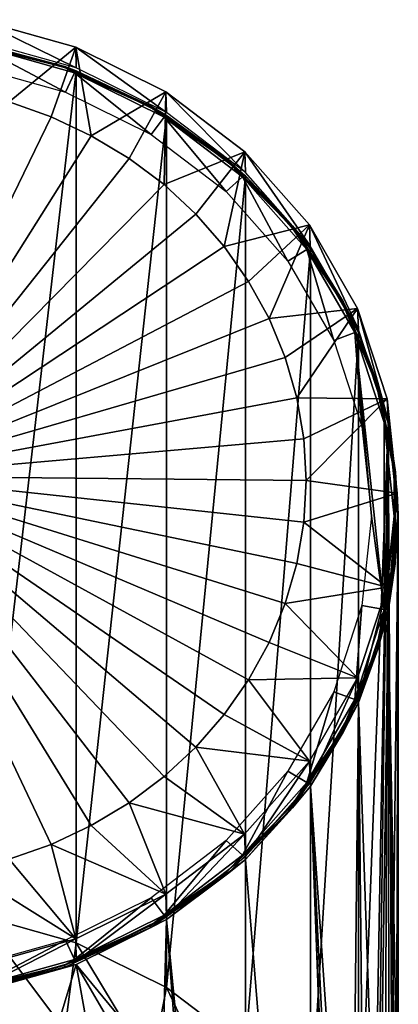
# Model space of a CAD drawing. Header units: millimetres. Extents: x -26 to 42, y -375 to 149.
# Tile 11 of 11: x 7 to 26, y 101 to 149. Entities that reach past the tile are written whole.
import ezdxf

# ---------------------------------------------------------------- set-up
doc = ezdxf.new("R2010")
doc.units = ezdxf.units.MM
doc.header["$LTSCALE"] = 13.670324
for name, color, linetype in [('10', 7, 'CONTINUOUS'), ('11', 7, 'CONTINUOUS'), ('18', 7, 'CONTINUOUS'), ('21', 7, 'CONTINUOUS'), ('23', 7, 'CONTINUOUS'), ('25', 7, 'CONTINUOUS'), ('8', 7, 'CONTINUOUS')]:
    doc.layers.add(name, color=color, linetype=linetype)

msp = doc.modelspace()

# ---------------------------------------------------------------- linework, layer by layer
at = {"layer": '10', "linetype": 'CONTINUOUS'}
for points in [[(9.239, 145.158, 125.466), (4.928, 147.437, 124.546), (4.695, 146.432, 124.952), (9.239, 145.158, 125.466)], [(9.677, 146.102, 125.085), (4.928, 147.437, 124.546), (9.239, 145.158, 125.466), (9.677, 146.102, 125.085)], [(13.424, 143.088, 126.303), (9.677, 146.102, 125.085), (9.239, 145.158, 125.466), (13.424, 143.088, 126.303)], [(14.054, 143.934, 125.961), (9.677, 146.102, 125.085), (13.424, 143.088, 126.303), (14.054, 143.934, 125.961)], [(17.095, 140.298, 127.43), (14.054, 143.934, 125.961), (13.424, 143.088, 126.303), (17.095, 140.298, 127.43)], [(17.89, 141.014, 127.141), (14.054, 143.934, 125.961), (17.095, 140.298, 127.43), (17.89, 141.014, 127.141)], [(20.108, 136.898, 128.803), (17.89, 141.014, 127.141), (17.095, 140.298, 127.43), (20.108, 136.898, 128.803)], [(21.038, 137.457, 128.578), (17.89, 141.014, 127.141), (20.108, 136.898, 128.803), (21.038, 137.457, 128.578)], [(22.346, 133.018, 130.371), (21.038, 137.457, 128.578), (20.108, 136.898, 128.803), (22.346, 133.018, 130.371)], [(23.376, 133.4, 130.217), (21.038, 137.457, 128.578), (22.346, 133.018, 130.371), (23.376, 133.4, 130.217)], [(23.725, 128.808, 132.072), (23.376, 133.4, 130.217), (22.346, 133.018, 130.371), (23.725, 128.808, 132.072)], [(24.815, 129.001, 131.994), (23.376, 133.4, 130.217), (24.815, 119.856, 135.689), (24.815, 129.001, 131.994)], [(24.815, 119.856, 135.689), (23.376, 133.4, 130.217), (24.191, 124.428, 133.842), (24.815, 119.856, 135.689)], [(24.191, 124.428, 133.842), (23.376, 133.4, 130.217), (23.725, 128.808, 132.072), (24.191, 124.428, 133.842)], [(25.3, 124.428, 133.842), (24.815, 129.001, 131.994), (24.815, 119.856, 135.689), (25.3, 124.428, 133.842)], [(23.725, 120.049, 135.611), (24.815, 119.856, 135.689), (24.191, 124.428, 133.842), (23.725, 120.049, 135.611)], [(22.346, 115.838, 137.312), (23.376, 115.457, 137.466), (23.725, 120.049, 135.611), (22.346, 115.838, 137.312)], [(23.376, 115.457, 137.466), (24.815, 119.856, 135.689), (23.725, 120.049, 135.611), (23.376, 115.457, 137.466)], [(20.108, 111.958, 138.88), (21.038, 111.4, 139.106), (22.346, 115.838, 137.312), (20.108, 111.958, 138.88)], [(21.038, 111.4, 139.106), (23.376, 115.457, 137.466), (22.346, 115.838, 137.312), (21.038, 111.4, 139.106)], [(17.095, 108.559, 140.253), (17.89, 107.843, 140.543), (20.108, 111.958, 138.88), (17.095, 108.559, 140.253)], [(17.89, 107.843, 140.543), (21.038, 111.4, 139.106), (20.108, 111.958, 138.88), (17.89, 107.843, 140.543)], [(13.424, 105.769, 141.38), (14.054, 104.923, 141.722), (17.095, 108.559, 140.253), (13.424, 105.769, 141.38)], [(14.054, 104.923, 141.722), (17.89, 107.843, 140.543), (17.095, 108.559, 140.253), (14.054, 104.923, 141.722)], [(9.239, 103.699, 142.217), (9.677, 102.755, 142.598), (13.424, 105.769, 141.38), (9.239, 103.699, 142.217)], [(9.677, 102.755, 142.598), (14.054, 104.923, 141.722), (13.424, 105.769, 141.38), (9.677, 102.755, 142.598)], [(4.695, 102.425, 142.732), (4.928, 101.42, 143.138), (9.239, 103.699, 142.217), (4.695, 102.425, 142.732)], [(4.928, 101.42, 143.138), (9.677, 102.755, 142.598), (9.239, 103.699, 142.217), (4.928, 101.42, 143.138)]]:
    msp.add_3dface(points, dxfattribs=at)
at = {"layer": '11', "linetype": 'CONTINUOUS'}
for points in [[(9.758, 146.197, 124.831), (4.975, 104.912, 18.774), (4.975, 147.542, 124.287), (9.758, 146.197, 124.831)], [(9.758, 103.567, 19.317), (4.975, 104.912, 18.774), (9.758, 146.197, 124.831), (9.758, 103.567, 19.317)], [(14.167, 144.012, 125.714), (9.758, 103.567, 19.317), (9.758, 146.197, 124.831), (14.167, 144.012, 125.714)], [(14.167, 101.382, 20.2), (9.758, 103.567, 19.317), (14.167, 144.012, 125.714), (14.167, 101.382, 20.2)], [(18.031, 141.072, 126.902), (14.167, 101.382, 20.2), (14.167, 144.012, 125.714), (18.031, 141.072, 126.902)], [(18.031, 98.442, 21.388), (14.167, 101.382, 20.2), (18.031, 141.072, 126.902), (18.031, 98.442, 21.388)], [(21.202, 137.489, 128.349), (18.031, 98.442, 21.388), (18.031, 141.072, 126.902), (21.202, 137.489, 128.349)], [(21.202, 94.859, 22.836), (18.031, 98.442, 21.388), (21.202, 137.489, 128.349), (21.202, 94.859, 22.836)], [(23.559, 133.401, 130.001), (21.202, 94.859, 22.836), (21.202, 137.489, 128.349), (23.559, 133.401, 130.001)], [(23.559, 90.771, 24.487), (21.202, 94.859, 22.836), (23.559, 133.401, 130.001), (23.559, 90.771, 24.487)], [(25.01, 128.966, 131.793), (23.559, 90.771, 24.487), (23.559, 133.401, 130.001), (25.01, 128.966, 131.793)], [(23.559, 90.771, 24.487), (25.01, 128.966, 131.793), (24.43, 97.356, 47.322), (23.559, 90.771, 24.487)], [(24.43, 97.356, 47.322), (25.01, 128.966, 131.793), (24.589, 97.691, 49.627), (24.43, 97.356, 47.322)], [(24.589, 97.691, 49.627), (25.01, 128.966, 131.793), (24.867, 97.451, 51.996), (24.589, 97.691, 49.627)], [(24.867, 97.451, 51.996), (25.01, 128.966, 131.793), (25.178, 96.631, 54.258), (24.867, 97.451, 51.996)], [(25.01, 128.966, 131.793), (25.5, 124.354, 133.656), (25.178, 96.631, 54.258), (25.01, 128.966, 131.793)], [(25.5, 124.354, 133.656), (25.01, 119.741, 135.52), (25.5, 93.577, 57.793), (25.5, 124.354, 133.656)], [(25.178, 96.631, 54.258), (25.5, 124.354, 133.656), (25.416, 95.301, 56.229), (25.178, 96.631, 54.258)], [(25.416, 95.301, 56.229), (25.5, 124.354, 133.656), (25.5, 93.577, 57.793), (25.416, 95.301, 56.229)], [(25.01, 119.741, 135.52), (23.559, 115.306, 137.312), (24.53, 86.904, 59.565), (25.01, 119.741, 135.52)], [(25.059, 89.305, 59.509), (25.01, 119.741, 135.52), (24.53, 86.904, 59.565), (25.059, 89.305, 59.509)], [(25.5, 93.577, 57.793), (25.01, 119.741, 135.52), (25.387, 91.561, 58.897), (25.5, 93.577, 57.793)], [(25.387, 91.561, 58.897), (25.01, 119.741, 135.52), (25.059, 89.305, 59.509), (25.387, 91.561, 58.897)], [(23.559, 115.306, 137.312), (21.202, 111.218, 138.963), (23.204, 82.337, 57.894), (23.559, 115.306, 137.312)], [(23.865, 84.506, 59.015), (23.559, 115.306, 137.312), (23.204, 82.337, 57.894), (23.865, 84.506, 59.015)], [(24.53, 86.904, 59.565), (23.559, 115.306, 137.312), (23.865, 84.506, 59.015), (24.53, 86.904, 59.565)], [(18.031, 107.635, 140.411), (21.202, 68.588, 33.45), (21.202, 111.218, 138.963), (18.031, 107.635, 140.411)], [(21.202, 111.218, 138.963), (21.202, 68.588, 33.45), (22.439, 78.515, 52.541), (21.202, 111.218, 138.963)], [(23.204, 82.337, 57.894), (21.202, 111.218, 138.963), (22.701, 80.593, 56.353), (23.204, 82.337, 57.894)], [(22.701, 80.593, 56.353), (21.202, 111.218, 138.963), (22.439, 79.324, 54.544), (22.701, 80.593, 56.353)], [(22.439, 79.324, 54.544), (21.202, 111.218, 138.963), (22.439, 78.515, 52.541), (22.439, 79.324, 54.544)], [(14.167, 104.695, 141.599), (18.031, 65.005, 34.897), (18.031, 107.635, 140.411), (14.167, 104.695, 141.599)], [(18.031, 65.005, 34.897), (21.202, 68.588, 33.45), (18.031, 107.635, 140.411), (18.031, 65.005, 34.897)], [(14.167, 104.695, 141.599), (9.758, 102.51, 142.482), (13.984, 97.381, 123.817), (14.167, 104.695, 141.599)], [(14.754, 96.847, 121.096), (14.167, 104.695, 141.599), (13.984, 97.381, 123.817), (14.754, 96.847, 121.096)], [(18.031, 65.005, 34.897), (14.167, 104.695, 141.599), (15, 95.999, 118.525), (18.031, 65.005, 34.897)], [(15, 95.999, 118.525), (14.167, 104.695, 141.599), (14.754, 96.847, 121.096), (15, 95.999, 118.525)], [(9.758, 102.51, 142.482), (4.975, 101.165, 143.025), (8.227, 97.441, 131.469), (9.758, 102.51, 142.482)], [(10.642, 97.589, 129.283), (9.758, 102.51, 142.482), (8.227, 97.441, 131.469), (10.642, 97.589, 129.283)], [(13.984, 97.381, 123.817), (9.758, 102.51, 142.482), (12.613, 97.609, 126.628), (13.984, 97.381, 123.817)], [(12.613, 97.609, 126.628), (9.758, 102.51, 142.482), (10.642, 97.589, 129.283), (12.613, 97.609, 126.628)], [(8.227, 97.441, 131.469), (4.975, 101.165, 143.025), (5.56, 97.265, 133.037), (8.227, 97.441, 131.469)]]:
    msp.add_3dface(points, dxfattribs=at)
at = {"layer": '18', "linetype": 'CONTINUOUS'}
for points in [[(4.667, 147.568, 124.464), (9.176, 146.378, 124.944), (4.681, 147.607, 124.369), (4.667, 147.568, 124.464)], [(4.667, 147.568, 124.464), (4.928, 147.437, 124.546), (9.176, 146.378, 124.944), (4.667, 147.568, 124.464)], [(4.975, 147.542, 124.287), (4.681, 147.607, 124.369), (9.202, 146.414, 124.851), (4.975, 147.542, 124.287)], [(4.681, 147.607, 124.369), (9.176, 146.378, 124.944), (9.202, 146.414, 124.851), (4.681, 147.607, 124.369)], [(4.928, 147.437, 124.546), (9.677, 146.102, 125.085), (9.176, 146.378, 124.944), (4.928, 147.437, 124.546)], [(9.758, 146.197, 124.831), (4.975, 147.542, 124.287), (9.202, 146.414, 124.851), (9.758, 146.197, 124.831)], [(9.176, 146.378, 124.944), (13.371, 144.441, 125.727), (9.202, 146.414, 124.851), (9.176, 146.378, 124.944)], [(9.176, 146.378, 124.944), (9.677, 146.102, 125.085), (13.371, 144.441, 125.727), (9.176, 146.378, 124.944)], [(9.758, 146.197, 124.831), (9.202, 146.414, 124.851), (13.41, 144.472, 125.636), (9.758, 146.197, 124.831)], [(9.202, 146.414, 124.851), (13.371, 144.441, 125.727), (13.41, 144.472, 125.636), (9.202, 146.414, 124.851)], [(9.677, 146.102, 125.085), (14.054, 143.934, 125.961), (13.371, 144.441, 125.727), (9.677, 146.102, 125.085)], [(14.167, 144.012, 125.714), (9.758, 146.197, 124.831), (13.41, 144.472, 125.636), (14.167, 144.012, 125.714)], [(13.371, 144.441, 125.727), (17.112, 141.822, 126.785), (13.41, 144.472, 125.636), (13.371, 144.441, 125.727)], [(13.371, 144.441, 125.727), (14.054, 143.934, 125.961), (17.112, 141.822, 126.785), (13.371, 144.441, 125.727)], [(14.167, 144.012, 125.714), (13.41, 144.472, 125.636), (17.161, 141.845, 126.697), (14.167, 144.012, 125.714)], [(13.41, 144.472, 125.636), (17.112, 141.822, 126.785), (17.161, 141.845, 126.697), (13.41, 144.472, 125.636)], [(18.031, 141.072, 126.902), (14.167, 144.012, 125.714), (17.161, 141.845, 126.697), (18.031, 141.072, 126.902)], [(14.054, 143.934, 125.961), (17.89, 141.014, 127.141), (17.112, 141.822, 126.785), (14.054, 143.934, 125.961)], [(17.112, 141.822, 126.785), (20.27, 138.611, 128.083), (17.161, 141.845, 126.697), (17.112, 141.822, 126.785)], [(17.112, 141.822, 126.785), (17.89, 141.014, 127.141), (20.27, 138.611, 128.083), (17.112, 141.822, 126.785)], [(18.031, 141.072, 126.902), (17.161, 141.845, 126.697), (20.328, 138.624, 127.998), (18.031, 141.072, 126.902)], [(17.161, 141.845, 126.697), (20.27, 138.611, 128.083), (20.328, 138.624, 127.998), (17.161, 141.845, 126.697)], [(21.202, 137.489, 128.349), (18.031, 141.072, 126.902), (20.328, 138.624, 127.998), (21.202, 137.489, 128.349)], [(17.89, 141.014, 127.141), (21.038, 137.457, 128.578), (20.27, 138.611, 128.083), (17.89, 141.014, 127.141)], [(20.27, 138.611, 128.083), (22.737, 134.916, 129.576), (20.328, 138.624, 127.998), (20.27, 138.611, 128.083)], [(20.27, 138.611, 128.083), (21.038, 137.457, 128.578), (22.737, 134.916, 129.576), (20.27, 138.611, 128.083)], [(21.202, 137.489, 128.349), (20.328, 138.624, 127.998), (22.803, 134.919, 129.496), (21.202, 137.489, 128.349)], [(20.328, 138.624, 127.998), (22.737, 134.916, 129.576), (22.803, 134.919, 129.496), (20.328, 138.624, 127.998)], [(21.038, 137.457, 128.578), (23.376, 133.4, 130.217), (22.737, 134.916, 129.576), (21.038, 137.457, 128.578)], [(23.559, 133.401, 130.001), (21.202, 137.489, 128.349), (22.803, 134.919, 129.496), (23.559, 133.401, 130.001)], [(22.737, 134.916, 129.576), (24.43, 130.863, 131.213), (22.803, 134.919, 129.496), (22.737, 134.916, 129.576)], [(22.737, 134.916, 129.576), (23.376, 133.4, 130.217), (24.43, 130.863, 131.213), (22.737, 134.916, 129.576)], [(23.559, 133.401, 130.001), (22.803, 134.919, 129.496), (24.501, 130.854, 131.138), (23.559, 133.401, 130.001)], [(22.803, 134.919, 129.496), (24.43, 130.863, 131.213), (24.501, 130.854, 131.138), (22.803, 134.919, 129.496)], [(23.376, 133.4, 130.217), (24.815, 129.001, 131.994), (24.43, 130.863, 131.213), (23.376, 133.4, 130.217)], [(25.01, 128.966, 131.793), (23.559, 133.401, 130.001), (24.501, 130.854, 131.138), (25.01, 128.966, 131.793)], [(24.43, 130.863, 131.213), (24.815, 129.001, 131.994), (25.292, 126.591, 132.939), (24.43, 130.863, 131.213)], [(24.43, 130.863, 131.213), (25.292, 126.591, 132.939), (24.501, 130.854, 131.138), (24.43, 130.863, 131.213)], [(25.01, 128.966, 131.793), (24.501, 130.854, 131.138), (25.365, 126.57, 132.868), (25.01, 128.966, 131.793)], [(24.501, 130.854, 131.138), (25.292, 126.591, 132.939), (25.365, 126.57, 132.868), (24.501, 130.854, 131.138)], [(24.815, 129.001, 131.994), (25.3, 124.428, 133.842), (25.292, 126.591, 132.939), (24.815, 129.001, 131.994)], [(25.5, 124.354, 133.656), (25.01, 128.966, 131.793), (25.365, 126.57, 132.868), (25.5, 124.354, 133.656)], [(25.292, 126.591, 132.939), (25.3, 124.428, 133.842), (25.292, 122.245, 134.695), (25.292, 126.591, 132.939)], [(25.292, 126.591, 132.939), (25.292, 122.245, 134.695), (25.365, 126.57, 132.868), (25.292, 126.591, 132.939)], [(25.365, 126.57, 132.868), (25.292, 122.245, 134.695), (25.365, 122.212, 134.629), (25.365, 126.57, 132.868)], [(25.5, 124.354, 133.656), (25.365, 126.57, 132.868), (25.365, 122.212, 134.629), (25.5, 124.354, 133.656)], [(25.3, 124.428, 133.842), (24.815, 119.856, 135.689), (25.292, 122.245, 134.695), (25.3, 124.428, 133.842)], [(25.01, 119.741, 135.52), (25.5, 124.354, 133.656), (25.365, 122.212, 134.629), (25.01, 119.741, 135.52)], [(25.292, 122.245, 134.695), (24.815, 119.856, 135.689), (24.43, 117.974, 136.421), (25.292, 122.245, 134.695)], [(25.292, 122.245, 134.695), (24.43, 117.974, 136.421), (25.365, 122.212, 134.629), (25.292, 122.245, 134.695)], [(25.365, 122.212, 134.629), (24.43, 117.974, 136.421), (24.501, 117.927, 136.36), (25.365, 122.212, 134.629)], [(25.01, 119.741, 135.52), (25.365, 122.212, 134.629), (24.501, 117.927, 136.36), (25.01, 119.741, 135.52)], [(24.815, 119.856, 135.689), (23.376, 115.457, 137.466), (24.43, 117.974, 136.421), (24.815, 119.856, 135.689)], [(23.559, 115.306, 137.312), (25.01, 119.741, 135.52), (24.501, 117.927, 136.36), (23.559, 115.306, 137.312)], [(24.43, 117.974, 136.421), (23.376, 115.457, 137.466), (22.737, 113.921, 138.058), (24.43, 117.974, 136.421)], [(24.43, 117.974, 136.421), (22.737, 113.921, 138.058), (24.501, 117.927, 136.36), (24.43, 117.974, 136.421)], [(24.501, 117.927, 136.36), (22.737, 113.921, 138.058), (22.803, 113.863, 138.002), (24.501, 117.927, 136.36)], [(23.559, 115.306, 137.312), (24.501, 117.927, 136.36), (22.803, 113.863, 138.002), (23.559, 115.306, 137.312)], [(23.376, 115.457, 137.466), (21.038, 111.4, 139.106), (22.737, 113.921, 138.058), (23.376, 115.457, 137.466)], [(21.202, 111.218, 138.963), (23.559, 115.306, 137.312), (22.803, 113.863, 138.002), (21.202, 111.218, 138.963)], [(22.737, 113.921, 138.058), (21.038, 111.4, 139.106), (20.27, 110.226, 139.551), (22.737, 113.921, 138.058)], [(22.737, 113.921, 138.058), (20.27, 110.226, 139.551), (22.803, 113.863, 138.002), (22.737, 113.921, 138.058)], [(22.803, 113.863, 138.002), (20.27, 110.226, 139.551), (20.328, 110.158, 139.5), (22.803, 113.863, 138.002)], [(21.202, 111.218, 138.963), (22.803, 113.863, 138.002), (20.328, 110.158, 139.5), (21.202, 111.218, 138.963)], [(21.038, 111.4, 139.106), (17.89, 107.843, 140.543), (20.27, 110.226, 139.551), (21.038, 111.4, 139.106)], [(18.031, 107.635, 140.411), (21.202, 111.218, 138.963), (20.328, 110.158, 139.5), (18.031, 107.635, 140.411)], [(20.27, 110.226, 139.551), (17.89, 107.843, 140.543), (17.112, 107.014, 140.849), (20.27, 110.226, 139.551)], [(20.27, 110.226, 139.551), (17.112, 107.014, 140.849), (20.328, 110.158, 139.5), (20.27, 110.226, 139.551)], [(20.328, 110.158, 139.5), (17.112, 107.014, 140.849), (17.161, 106.937, 140.801), (20.328, 110.158, 139.5)], [(18.031, 107.635, 140.411), (20.328, 110.158, 139.5), (17.161, 106.937, 140.801), (18.031, 107.635, 140.411)], [(17.89, 107.843, 140.543), (14.054, 104.923, 141.722), (17.112, 107.014, 140.849), (17.89, 107.843, 140.543)], [(14.167, 104.695, 141.599), (18.031, 107.635, 140.411), (17.161, 106.937, 140.801), (14.167, 104.695, 141.599)], [(17.112, 107.014, 140.849), (14.054, 104.923, 141.722), (13.371, 104.395, 141.907), (17.112, 107.014, 140.849)], [(17.112, 107.014, 140.849), (13.371, 104.395, 141.907), (17.161, 106.937, 140.801), (17.112, 107.014, 140.849)], [(17.161, 106.937, 140.801), (13.371, 104.395, 141.907), (13.41, 104.31, 141.862), (17.161, 106.937, 140.801)], [(14.167, 104.695, 141.599), (17.161, 106.937, 140.801), (13.41, 104.31, 141.862), (14.167, 104.695, 141.599)], [(14.054, 104.923, 141.722), (9.677, 102.755, 142.598), (13.371, 104.395, 141.907), (14.054, 104.923, 141.722)], [(9.758, 102.51, 142.482), (14.167, 104.695, 141.599), (13.41, 104.31, 141.862), (9.758, 102.51, 142.482)], [(13.371, 104.395, 141.907), (9.677, 102.755, 142.598), (9.176, 102.458, 142.689), (13.371, 104.395, 141.907)], [(13.371, 104.395, 141.907), (9.176, 102.458, 142.689), (13.41, 104.31, 141.862), (13.371, 104.395, 141.907)], [(13.41, 104.31, 141.862), (9.176, 102.458, 142.689), (9.202, 102.368, 142.647), (13.41, 104.31, 141.862)], [(9.758, 102.51, 142.482), (13.41, 104.31, 141.862), (9.202, 102.368, 142.647), (9.758, 102.51, 142.482)], [(9.677, 102.755, 142.598), (4.928, 101.42, 143.138), (9.176, 102.458, 142.689), (9.677, 102.755, 142.598)], [(9.176, 102.458, 142.689), (4.928, 101.42, 143.138), (4.667, 101.269, 143.17), (9.176, 102.458, 142.689)], [(9.176, 102.458, 142.689), (4.667, 101.269, 143.17), (9.202, 102.368, 142.647), (9.176, 102.458, 142.689)], [(9.202, 102.368, 142.647), (4.667, 101.269, 143.17), (4.681, 101.175, 143.129), (9.202, 102.368, 142.647)], [(4.975, 101.165, 143.025), (9.202, 102.368, 142.647), (4.681, 101.175, 143.129), (4.975, 101.165, 143.025)], [(4.975, 101.165, 143.025), (9.758, 102.51, 142.482), (9.202, 102.368, 142.647), (4.975, 101.165, 143.025)]]:
    msp.add_3dface(points, dxfattribs=at)
at = {"layer": '21', "linetype": 'CONTINUOUS'}
for points in [[(6.489, 144.684, 130.66), (0, 126.373, 138.654), (8.541, 143.954, 130.956), (6.489, 144.684, 130.66)], [(8.541, 143.954, 130.956), (0, 126.373, 138.654), (10.499, 143.029, 131.329), (8.541, 143.954, 130.956)], [(10.499, 143.029, 131.329), (0, 126.373, 138.654), (12.343, 141.919, 131.778), (10.499, 143.029, 131.329)], [(12.343, 141.919, 131.778), (0, 126.373, 138.654), (14.051, 140.636, 132.296), (12.343, 141.919, 131.778)], [(14.051, 140.636, 132.296), (0, 126.373, 138.654), (15.605, 139.195, 132.878), (14.051, 140.636, 132.296)], [(15.605, 139.195, 132.878), (0, 126.373, 138.654), (16.989, 137.611, 133.518), (15.605, 139.195, 132.878)], [(16.989, 137.611, 133.518), (0, 126.373, 138.654), (18.186, 135.902, 134.209), (16.989, 137.611, 133.518)], [(18.186, 135.902, 134.209), (0, 126.373, 138.654), (19.184, 134.086, 134.942), (18.186, 135.902, 134.209)], [(19.184, 134.086, 134.942), (0, 126.373, 138.654), (19.972, 132.183, 135.711), (19.184, 134.086, 134.942)], [(19.972, 132.183, 135.711), (0, 126.373, 138.654), (20.541, 130.215, 136.507), (19.972, 132.183, 135.711)], [(20.541, 130.215, 136.507), (0, 126.373, 138.654), (20.885, 128.201, 137.32), (20.541, 130.215, 136.507)], [(20.885, 128.201, 137.32), (0, 126.373, 138.654), (21, 126.166, 138.142), (20.885, 128.201, 137.32)], [(21, 126.166, 138.142), (0, 126.373, 138.654), (20.885, 124.131, 138.965), (21, 126.166, 138.142)], [(20.885, 124.131, 138.965), (0, 126.373, 138.654), (20.541, 122.117, 139.778), (20.885, 124.131, 138.965)], [(20.541, 122.117, 139.778), (0, 126.373, 138.654), (19.972, 120.149, 140.573), (20.541, 122.117, 139.778)], [(19.972, 120.149, 140.573), (0, 126.373, 138.654), (19.184, 118.246, 141.342), (19.972, 120.149, 140.573)], [(19.184, 118.246, 141.342), (0, 126.373, 138.654), (18.186, 116.43, 142.076), (19.184, 118.246, 141.342)], [(18.186, 116.43, 142.076), (0, 126.373, 138.654), (16.989, 114.721, 142.766), (18.186, 116.43, 142.076)], [(16.989, 114.721, 142.766), (0, 126.373, 138.654), (15.605, 113.137, 143.406), (16.989, 114.721, 142.766)], [(15.605, 113.137, 143.406), (0, 126.373, 138.654), (14.051, 111.696, 143.989), (15.605, 113.137, 143.406)], [(14.051, 111.696, 143.989), (0, 126.373, 138.654), (12.343, 110.413, 144.507), (14.051, 111.696, 143.989)], [(12.343, 110.413, 144.507), (0, 126.373, 138.654), (10.499, 109.303, 144.955), (12.343, 110.413, 144.507)], [(10.499, 109.303, 144.955), (0, 126.373, 138.654), (8.541, 108.378, 145.329), (10.499, 109.303, 144.955)], [(8.541, 108.378, 145.329), (0, 126.373, 138.654), (6.489, 107.648, 145.624), (8.541, 108.378, 145.329)]]:
    msp.add_3dface(points, dxfattribs=at)
at = {"layer": '23', "linetype": 'CONTINUOUS'}
for points in [[(4.966, 148.7, 127.292), (6.489, 144.684, 130.66), (9.741, 147.357, 127.835), (4.966, 148.7, 127.292)], [(6.489, 144.684, 130.66), (8.541, 143.954, 130.956), (9.741, 147.357, 127.835), (6.489, 144.684, 130.66)], [(8.541, 143.954, 130.956), (10.499, 143.029, 131.329), (9.741, 147.357, 127.835), (8.541, 143.954, 130.956)], [(9.741, 147.357, 127.835), (10.499, 143.029, 131.329), (14.141, 145.176, 128.716), (9.741, 147.357, 127.835)], [(10.499, 143.029, 131.329), (12.343, 141.919, 131.778), (14.141, 145.176, 128.716), (10.499, 143.029, 131.329)], [(12.343, 141.919, 131.778), (14.051, 140.636, 132.296), (14.141, 145.176, 128.716), (12.343, 141.919, 131.778)], [(14.141, 145.176, 128.716), (14.051, 140.636, 132.296), (17.997, 142.24, 129.902), (14.141, 145.176, 128.716)], [(14.051, 140.636, 132.296), (15.605, 139.195, 132.878), (17.997, 142.24, 129.902), (14.051, 140.636, 132.296)], [(15.605, 139.195, 132.878), (16.989, 137.611, 133.518), (17.997, 142.24, 129.902), (15.605, 139.195, 132.878)], [(17.997, 142.24, 129.902), (16.989, 137.611, 133.518), (21.162, 138.663, 131.347), (17.997, 142.24, 129.902)], [(16.989, 137.611, 133.518), (18.186, 135.902, 134.209), (21.162, 138.663, 131.347), (16.989, 137.611, 133.518)], [(18.186, 135.902, 134.209), (19.184, 134.086, 134.942), (21.162, 138.663, 131.347), (18.186, 135.902, 134.209)], [(21.162, 138.663, 131.347), (19.184, 134.086, 134.942), (23.513, 134.582, 132.996), (21.162, 138.663, 131.347)], [(19.184, 134.086, 134.942), (19.972, 132.183, 135.711), (23.513, 134.582, 132.996), (19.184, 134.086, 134.942)], [(19.972, 132.183, 135.711), (20.541, 130.215, 136.507), (23.513, 134.582, 132.996), (19.972, 132.183, 135.711)], [(23.513, 134.582, 132.996), (20.541, 130.215, 136.507), (24.96, 130.155, 134.785), (23.513, 134.582, 132.996)], [(20.541, 130.215, 136.507), (20.885, 128.201, 137.32), (24.96, 130.155, 134.785), (20.541, 130.215, 136.507)], [(20.885, 128.201, 137.32), (21, 126.166, 138.142), (24.96, 130.155, 134.785), (20.885, 128.201, 137.32)], [(24.96, 130.155, 134.785), (21, 126.166, 138.142), (25.447, 125.551, 136.645), (24.96, 130.155, 134.785)], [(21, 126.166, 138.142), (20.885, 124.131, 138.965), (25.447, 125.551, 136.645), (21, 126.166, 138.142)], [(25.447, 125.551, 136.645), (20.885, 124.131, 138.965), (24.957, 120.949, 138.504), (25.447, 125.551, 136.645)], [(20.885, 124.131, 138.965), (20.541, 122.117, 139.778), (24.957, 120.949, 138.504), (20.885, 124.131, 138.965)], [(20.541, 122.117, 139.778), (19.972, 120.149, 140.573), (24.957, 120.949, 138.504), (20.541, 122.117, 139.778)], [(24.957, 120.949, 138.504), (19.972, 120.149, 140.573), (23.508, 116.525, 140.292), (24.957, 120.949, 138.504)], [(19.972, 120.149, 140.573), (19.184, 118.246, 141.342), (23.508, 116.525, 140.292), (19.972, 120.149, 140.573)], [(19.184, 118.246, 141.342), (18.186, 116.43, 142.076), (23.508, 116.525, 140.292), (19.184, 118.246, 141.342)], [(23.508, 116.525, 140.292), (18.186, 116.43, 142.076), (21.155, 112.447, 141.939), (23.508, 116.525, 140.292)], [(18.186, 116.43, 142.076), (16.989, 114.721, 142.766), (21.155, 112.447, 141.939), (18.186, 116.43, 142.076)], [(16.989, 114.721, 142.766), (15.605, 113.137, 143.406), (21.155, 112.447, 141.939), (16.989, 114.721, 142.766)], [(15.605, 113.137, 143.406), (14.051, 111.696, 143.989), (17.99, 108.873, 143.383), (15.605, 113.137, 143.406)], [(21.155, 112.447, 141.939), (15.605, 113.137, 143.406), (17.99, 108.873, 143.383), (21.155, 112.447, 141.939)], [(14.051, 111.696, 143.989), (12.343, 110.413, 144.507), (17.99, 108.873, 143.383), (14.051, 111.696, 143.989)], [(12.343, 110.413, 144.507), (10.499, 109.303, 144.955), (14.134, 105.94, 144.569), (12.343, 110.413, 144.507)], [(17.99, 108.873, 143.383), (12.343, 110.413, 144.507), (14.134, 105.94, 144.569), (17.99, 108.873, 143.383)], [(10.499, 109.303, 144.955), (8.541, 108.378, 145.329), (14.134, 105.94, 144.569), (10.499, 109.303, 144.955)], [(8.541, 108.378, 145.329), (6.489, 107.648, 145.624), (9.735, 103.76, 145.449), (8.541, 108.378, 145.329)], [(14.134, 105.94, 144.569), (8.541, 108.378, 145.329), (9.735, 103.76, 145.449), (14.134, 105.94, 144.569)], [(6.489, 107.648, 145.624), (4.366, 107.121, 145.837), (9.735, 103.76, 145.449), (6.489, 107.648, 145.624)], [(9.735, 103.76, 145.449), (4.366, 107.121, 145.837), (4.963, 102.418, 145.991), (9.735, 103.76, 145.449)]]:
    msp.add_3dface(points, dxfattribs=at)
at = {"layer": '25', "linetype": 'CONTINUOUS'}
for points in [[(4.966, 148.7, 127.292), (9.741, 147.357, 127.835), (9.757, 146.345, 125.206), (4.966, 148.7, 127.292)], [(4.974, 147.69, 124.663), (4.966, 148.7, 127.292), (9.757, 146.345, 125.206), (4.974, 147.69, 124.663)], [(9.741, 147.357, 127.835), (14.141, 145.176, 128.716), (14.165, 144.161, 126.089), (9.741, 147.357, 127.835)], [(9.757, 146.345, 125.206), (9.741, 147.357, 127.835), (14.165, 144.161, 126.089), (9.757, 146.345, 125.206)], [(14.141, 145.176, 128.716), (17.997, 142.24, 129.902), (18.029, 141.221, 127.277), (14.141, 145.176, 128.716)], [(14.165, 144.161, 126.089), (14.141, 145.176, 128.716), (18.029, 141.221, 127.277), (14.165, 144.161, 126.089)], [(17.997, 142.24, 129.902), (21.162, 138.663, 131.347), (21.2, 137.638, 128.724), (17.997, 142.24, 129.902)], [(18.029, 141.221, 127.277), (17.997, 142.24, 129.902), (21.2, 137.638, 128.724), (18.029, 141.221, 127.277)], [(21.162, 138.663, 131.347), (23.513, 134.582, 132.996), (23.556, 133.551, 130.375), (21.162, 138.663, 131.347)], [(21.2, 137.638, 128.724), (21.162, 138.663, 131.347), (23.556, 133.551, 130.375), (21.2, 137.638, 128.724)], [(23.513, 134.582, 132.996), (24.96, 130.155, 134.785), (25.007, 129.117, 132.167), (23.513, 134.582, 132.996)], [(23.556, 133.551, 130.375), (23.513, 134.582, 132.996), (25.007, 129.117, 132.167), (23.556, 133.551, 130.375)], [(24.96, 130.155, 134.785), (25.447, 125.551, 136.645), (25.496, 124.505, 134.03), (24.96, 130.155, 134.785)], [(25.007, 129.117, 132.167), (24.96, 130.155, 134.785), (25.496, 124.505, 134.03), (25.007, 129.117, 132.167)], [(25.447, 125.551, 136.645), (24.957, 120.949, 138.504), (25.007, 119.893, 135.894), (25.447, 125.551, 136.645)], [(25.496, 124.505, 134.03), (25.447, 125.551, 136.645), (25.007, 119.893, 135.894), (25.496, 124.505, 134.03)], [(24.957, 120.949, 138.504), (23.508, 116.525, 140.292), (23.556, 115.458, 137.685), (24.957, 120.949, 138.504)], [(25.007, 119.893, 135.894), (24.957, 120.949, 138.504), (23.556, 115.458, 137.685), (25.007, 119.893, 135.894)], [(23.508, 116.525, 140.292), (21.155, 112.447, 141.939), (21.2, 111.371, 139.337), (23.508, 116.525, 140.292)], [(23.556, 115.458, 137.685), (23.508, 116.525, 140.292), (21.2, 111.371, 139.337), (23.556, 115.458, 137.685)], [(21.155, 112.447, 141.939), (17.99, 108.873, 143.383), (18.029, 107.789, 140.784), (21.155, 112.447, 141.939)], [(21.2, 111.371, 139.337), (21.155, 112.447, 141.939), (18.029, 107.789, 140.784), (21.2, 111.371, 139.337)], [(17.99, 108.873, 143.383), (14.134, 105.94, 144.569), (14.165, 104.849, 141.972), (17.99, 108.873, 143.383)], [(18.029, 107.789, 140.784), (17.99, 108.873, 143.383), (14.165, 104.849, 141.972), (18.029, 107.789, 140.784)], [(14.134, 105.94, 144.569), (9.735, 103.76, 145.449), (9.757, 102.664, 142.854), (14.134, 105.94, 144.569)], [(14.165, 104.849, 141.972), (14.134, 105.94, 144.569), (9.757, 102.664, 142.854), (14.165, 104.849, 141.972)], [(9.735, 103.76, 145.449), (4.963, 102.418, 145.991), (4.974, 101.319, 143.398), (9.735, 103.76, 145.449)], [(9.757, 102.664, 142.854), (9.735, 103.76, 145.449), (4.974, 101.319, 143.398), (9.757, 102.664, 142.854)]]:
    msp.add_3dface(points, dxfattribs=at)
at = {"layer": '8', "linetype": 'CONTINUOUS'}
for points in [[(9.212, 99.292, 10.145), (4.686, 100.402, 9.493), (4.975, 104.912, 18.774), (9.212, 99.292, 10.145)], [(9.758, 103.567, 19.317), (9.212, 99.292, 10.145), (4.975, 104.912, 18.774), (9.758, 103.567, 19.317)], [(13.424, 97.484, 11.208), (9.212, 99.292, 10.145), (9.758, 103.567, 19.317), (13.424, 97.484, 11.208)], [(14.167, 101.382, 20.2), (13.424, 97.484, 11.208), (9.758, 103.567, 19.317), (14.167, 101.382, 20.2)], [(17.179, 95.039, 12.645), (13.424, 97.484, 11.208), (14.167, 101.382, 20.2), (17.179, 95.039, 12.645)], [(18.031, 98.442, 21.388), (17.179, 95.039, 12.645), (14.167, 101.382, 20.2), (18.031, 98.442, 21.388)]]:
    msp.add_3dface(points, dxfattribs=at)

doc.saveas('drawing.dxf')
